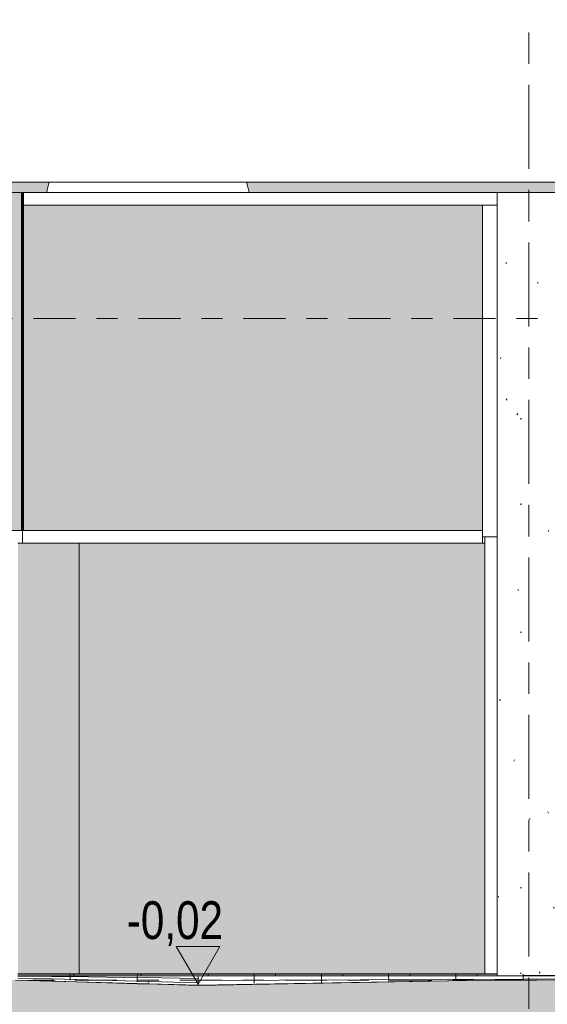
# Model space of a CAD drawing. Header units: metres. Extents: x -28 to 176, y -14 to 869.
# Tile 9 of 60: x -10.41 to -7.89, y -2.91 to 1.78. Entities that reach past the tile are written whole.
import ezdxf

# ---------------------------------------------------------------- set-up
doc = ezdxf.new("R2010")
doc.units = ezdxf.units.M
doc.linetypes.add('_Ebene_', pattern=[0.4, 0.2, -0.1, 0, -0.1])
doc.linetypes.add('_Rasterlinie_', pattern=[0.75, 0.4, -0.1, 0.15, -0.1])
for name, color, linetype, lineweight in [('A_Ebenen', 130, 'Continuous', 5), ('A_Fassade', 113, 'Continuous', 5), ('A_Geschossdecken', 7, 'Continuous', 5), ('A_Geschossdecken_Oberflächenschraffur', 7, 'Continuous', 5), ('A_Geschossdecken_Schraffur', 7, 'Continuous', 5), ('A_Hoehenkoten', 124, 'Continuous', 5), ('A_Linien_Feine Linien', 7, 'Continuous', 5), ('A_Raster', 128, 'Continuous', 5), ('A_Stuetze-Gr', 151, 'Continuous', 5), ('A_Wand', 244, 'Continuous', 5), ('A_Wand_Schraff', 1, 'Continuous', 5), ('A_Wände_Oberflächenschraffur', 244, 'Continuous', 5)]:
    doc.layers.add(name, color=color, linetype=linetype, lineweight=lineweight)
doc.styles.add('Arial', font='arial.ttf', dxfattribs={"width": 0.8, "height": 0.18})
pattern_1 = [(0, (11.292, -2.794), (0, 0.009), []), (90, (11.292, -2.794), (-0.32, 2e-17), [])]
pattern_2 = [(0, (-10.398, 18.958), (0, 0.32), []), (90, (-10.398, 18.958), (-0.002, 1e-19), [])]

# ---------------------------------------------------------------- blocks, each defined once
blk = doc.blocks.new('FP_1-C')
at = {"layer": 'A_Geschossdecken_Oberflächenschraffur', "color": 9}
for p, q in [((-10.4144, -2.7764), (-10.2528, -2.7785)), ((-10.4144, -2.7764), (-10.2528, -2.7785)), ((-10.4144, -2.7859), (-10.2527, -2.7901)), ((-10.4144, -2.7859), (-10.2527, -2.7901)), ((-10.2528, -2.7785), (-10.0788, -2.7806)), ((-10.2528, -2.7785), (-10.0788, -2.7806)), ((-10.2527, -2.7901), (-10.0787, -2.7946)), ((-10.2527, -2.7901), (-10.0787, -2.7946)), ((-10.1667, -2.7951), (-10.1665, -2.7882)), ((-10.1667, -2.7951), (-10.1665, -2.7882)), ((-10.1665, -2.7882), (-10.1663, -2.7813)), ((-10.1665, -2.7882), (-10.1663, -2.7813)), ((-10.1663, -2.7813), (-10.1661, -2.7745)), ((-10.1663, -2.7813), (-10.1661, -2.7745)), ((-10.1661, -2.7745), (-10.1659, -2.7676)), ((-10.1661, -2.7745), (-10.1659, -2.7676)), ((-10.0788, -2.7806), (-9.9048, -2.7828)), ((-10.0788, -2.7806), (-9.9048, -2.7828)), ((-10.0787, -2.7946), (-9.9047, -2.7991)), ((-10.0787, -2.7946), (-9.9047, -2.7991)), ((-9.9048, -2.7828), (-9.7309, -2.785)), ((-9.9048, -2.7828), (-9.7309, -2.785)), ((-9.9047, -2.7991), (-9.7308, -2.8036)), ((-9.9047, -2.7991), (-9.7308, -2.8036)), ((-9.8468, -2.8043), (-9.8465, -2.7951)), ((-9.8468, -2.8043), (-9.8465, -2.7951)), ((-9.8465, -2.7951), (-9.8463, -2.7859)), ((-9.8465, -2.7951), (-9.8463, -2.7859)), ((-9.8463, -2.7859), (-9.8461, -2.7768)), ((-9.8463, -2.7859), (-9.8461, -2.7768)), ((-9.8461, -2.7768), (-9.8459, -2.7676)), ((-9.8461, -2.7768), (-9.8459, -2.7676)), ((-9.7309, -2.785), (-9.5569, -2.7872)), ((-9.7309, -2.785), (-9.5569, -2.7872)), ((-9.7308, -2.8036), (-9.5568, -2.8081)), ((-9.7308, -2.8036), (-9.5568, -2.8081))]:
    blk.add_line(p, q, dxfattribs=at)
blk = doc.blocks.new('FP_2-C')
at = {"layer": 'A_Geschossdecken_Oberflächenschraffur', "color": 9}
for p, q in [((-9.557, -2.7762), (-8.7826, -2.7752)), ((-9.557, -2.7762), (-8.7826, -2.7752)), ((-9.557, -2.7972), (-8.7826, -2.7939)), ((-9.557, -2.7972), (-8.7826, -2.7939)), ((-9.2892, -2.7676), (-9.289, -2.8109)), ((-9.2892, -2.7676), (-9.289, -2.8109)), ((-8.9692, -2.7676), (-8.969, -2.8088)), ((-8.9692, -2.7676), (-8.969, -2.8088)), ((-8.7826, -2.7752), (-8.0082, -2.7743)), ((-8.7826, -2.7752), (-8.0082, -2.7743)), ((-8.7826, -2.7939), (-8.0082, -2.7906)), ((-8.7826, -2.7939), (-8.0082, -2.7906)), ((-8.6492, -2.7676), (-8.649, -2.8036)), ((-8.6492, -2.7676), (-8.649, -2.8036)), ((-8.3292, -2.7676), (-8.329, -2.7979)), ((-8.3292, -2.7676), (-8.329, -2.7979)), ((-8.0092, -2.7676), (-8.0091, -2.7951)), ((-8.0092, -2.7676), (-8.0091, -2.7951)), ((-8.0082, -2.7743), (-7.2338, -2.7733)), ((-8.0082, -2.7743), (-7.2338, -2.7733)), ((-8.0082, -2.7906), (-7.2339, -2.7873)), ((-8.0082, -2.7906), (-7.2339, -2.7873)), ((-7.6892, -2.7676), (-7.6891, -2.7931)), ((-7.6892, -2.7676), (-7.6891, -2.7931)), ((-7.3692, -2.7676), (-7.3691, -2.791)), ((-7.3692, -2.7676), (-7.3691, -2.791)), ((-7.2339, -2.7873), (-6.4595, -2.784)), ((-7.2339, -2.7873), (-6.4595, -2.784)), ((-7.2338, -2.7733), (-6.4595, -2.7724)), ((-7.2338, -2.7733), (-6.4595, -2.7724)), ((-7.0492, -2.7676), (-7.0491, -2.7889)), ((-7.0492, -2.7676), (-7.0491, -2.7889)), ((-6.7292, -2.7676), (-6.7291, -2.7869)), ((-6.7292, -2.7676), (-6.7291, -2.7869)), ((-6.4595, -2.7724), (-5.6851, -2.7714)), ((-6.4595, -2.7724), (-5.6851, -2.7714)), ((-6.4595, -2.784), (-5.9579, -2.7819)), ((-6.4595, -2.784), (-5.9579, -2.7819)), ((-6.4092, -2.7676), (-6.4091, -2.7848)), ((-6.4092, -2.7676), (-6.4091, -2.7848)), ((-6.0892, -2.7676), (-6.0891, -2.7827)), ((-6.0892, -2.7676), (-6.0891, -2.7827)), ((-5.7692, -2.7676), (-5.7691, -2.7808)), ((-5.7692, -2.7676), (-5.7691, -2.7808)), ((-5.731, -2.7809), (-5.6851, -2.7807)), ((-5.731, -2.7809), (-5.6851, -2.7807))]:
    blk.add_line(p, q, dxfattribs=at)
blk = doc.blocks.new('FP_5-C')
at = {"layer": 'A_Geschossdecken_Oberflächenschraffur', "color": 9}
for p, q in [((-10.1137, -2.797), (-10.1126, -2.7966)), ((-10.1137, -2.797), (-10.1126, -2.7966)), ((-9.7938, -2.8066), (-9.7927, -2.8058)), ((-9.7938, -2.8066), (-9.7927, -2.8058))]:
    blk.add_line(p, q, dxfattribs=at)
blk = doc.blocks.new('System Panel - Glazed-8070367-C')
at = {"layer": 'A_Fassade', "lineweight": 9}
blk.add_hatch(color=10, dxfattribs=at).paths.add_polyline_path([(-10.1578, -0.6551), (-8.2016, -0.6551), (-8.2016, 0.8949), (-10.3881, 0.8949), (-10.3881, -0.6551)], flags=0)
blk = doc.blocks.new('System Panel - Opening-8070368-C')
at = {"layer": 'A_Fassade', "lineweight": 9}
blk.add_hatch(color=10, dxfattribs=at).paths.add_polyline_path([(-8.1916, -2.7651), (-8.1916, -0.7151), (-10.1235, -0.7151), (-10.1235, -2.7651), (-8.6385, -2.7651)], flags=0)
at = {"layer": 'A_Fassade', "color": 250, "lineweight": 9}
blk.add_line((-8.1916, -0.7151), (-8.2016, -0.7151), dxfattribs=at)
blk = doc.blocks.new('System Panel - Solid Center-8070369-C')
at = {"layer": 'A_Fassade', "lineweight": 9}
h = blk.add_hatch(color=10, dxfattribs=at)
h.paths.add_polyline_path([(-10.1235, -2.7651), (-10.1235, -0.7151), (-10.4144, -0.7151), (-10.4144, -2.7651), (-10.1578, -2.7651)], flags=0)
h.paths.add_polyline_path([(-10.9635, -2.7651), (-10.4944, -2.7651), (-10.4944, -0.7151), (-10.9635, -0.7151), (-10.9635, -2.6751)], flags=0)
at = {"layer": 'A_Fassade', "color": 250, "lineweight": 9}
for p, q in [((-10.9635, -0.7151), (-10.9635, -2.7651)), ((-10.3935, -0.7151), (-10.4144, -0.7151)), ((-10.1235, -2.7651), (-10.1235, -0.7151))]:
    blk.add_line(p, q, dxfattribs=at)
blk = doc.blocks.new('Rectangular Mullion - 70mm x 160mm-8070370-C')
at = {"layer": 'A_Fassade', "color": 250, "lineweight": 9}
for p, q in [((-8.2016, 0.8949), (-8.1316, 0.8949)), ((-8.2016, 0.8949), (-8.2016, -0.6851)), ((-8.1316, -0.6851), (-8.2016, -0.6851))]:
    blk.add_line(p, q, dxfattribs=at)
blk = doc.blocks.new('Rectangular Mullion - 60mm x 80mm 2-8070371-C')
at = {"layer": 'A_Fassade', "color": 250, "lineweight": 9}
for q in [(-8.1316, -0.6851), (-8.1916, -2.7651)]:
    blk.add_line((-8.1916, -0.6851), q, dxfattribs=at)
blk = doc.blocks.new('Rectangular Mullion - 60mm x 80mm 2-8070373-C')
at = {"layer": 'A_Fassade', "color": 250, "lineweight": 9}
for p, q in [((-8.2016, -0.6551), (-10.1235, -0.6551)), ((-8.2016, -0.6551), (-8.2016, -0.7151)), ((-10.1235, -0.7151), (-8.2016, -0.7151))]:
    blk.add_line(p, q, dxfattribs=at)
blk = doc.blocks.new('Rectangular Mullion - 60mm x 80mm 2-8070374-C')
at = {"layer": 'A_Fassade', "color": 250, "lineweight": 9}
for p, q in [((-10.3935, -0.7151), (-10.3935, -0.6551)), ((-10.1235, -0.6551), (-10.3881, -0.6551)), ((-10.3935, -0.7151), (-10.1235, -0.7151))]:
    blk.add_line(p, q, dxfattribs=at)
blk = doc.blocks.new('Rectangular Mullion - 60mm x 80mm 2-8070377-C')
at = {"layer": 'A_Fassade', "color": 250, "lineweight": 9}
blk.add_line((-10.3881, 0.8949), (-10.1235, 0.8949), dxfattribs=at)
blk = doc.blocks.new('Rectangular Mullion - 60mm x 80mm 2-8070379-C')
at = {"layer": 'A_Fassade', "color": 250, "lineweight": 9}
blk.add_line((-10.1235, 0.8949), (-8.1316, 0.8949), dxfattribs=at)
blk = doc.blocks.new('Höhenkoten - leer-6237472-C')
at = {"layer": 'A_Hoehenkoten'}
for p, q in [((-17.3298, -9.1717), (-17.5377, -9.1717)), ((-17.4338, -9.3517), (-17.5377, -9.1717)), ((-17.4338, -9.3517), (-17.3298, -9.1717))]:
    blk.add_line(p, q, dxfattribs=at)

msp = doc.modelspace()

# ---------------------------------------------------------------- hatches: boundary and pattern name
at = {"layer": 'A_Geschossdecken_Oberflächenschraffur'}
h = msp.add_hatch(dxfattribs=at)
h.set_pattern_fill('FP_37', color=9, style=0, pattern_type=2)
h.set_pattern_definition(pattern_1)
h.paths.add_polyline_path([(13.5774, -2.7751), (12.1745, -2.7719), (12.1745, -2.7751), (12.6559, -2.7751)], flags=0)
h.paths.add_polyline_path([(-11.8964, -2.7751), (-10.4944, -2.7751), (-10.4944, -2.7651), (-11.8932, -2.7651)], flags=0)
h.paths.add_polyline_path([(-10.4144, -2.7751), (-8.1316, -2.7743), (-8.1316, -2.7651), (-10.4144, -2.7651)], flags=0)
h.paths.add_polyline_path([(11.8745, -2.7751), (11.8745, -2.7747), (11.112, -2.7751)], flags=0)
h.paths.add_polyline_path([(7.8766, -2.7751), (7.8766, -2.7743), (7.8766, -2.7751)], flags=0)
h.paths.add_polyline_path([(3.8717, -2.7751), (3.8717, -2.7741), (3.5156, -2.7751)], flags=0)
h = msp.add_hatch(dxfattribs=at)
h.set_pattern_fill('FP_37', color=9, style=0, pattern_type=2)
h.set_pattern_definition(pattern_1)
h.paths.add_polyline_path([(13.5774, -2.7751), (12.1745, -2.7719), (12.1745, -2.7751), (12.6559, -2.7751)], flags=0)
h.paths.add_polyline_path([(-11.8964, -2.7751), (-10.4944, -2.7751), (-10.4944, -2.7651), (-11.8932, -2.7651)], flags=0)
h.paths.add_polyline_path([(-10.4144, -2.7751), (-8.1316, -2.7743), (-8.1316, -2.7651), (-10.4144, -2.7651)], flags=0)
h.paths.add_polyline_path([(11.8745, -2.7751), (11.8745, -2.7747), (11.112, -2.7751)], flags=0)
h.paths.add_polyline_path([(7.8766, -2.7751), (7.8766, -2.7743), (7.8766, -2.7751)], flags=0)
h.paths.add_polyline_path([(3.8717, -2.7751), (3.8717, -2.7741), (3.5156, -2.7751)], flags=0)
at = {"layer": 'A_Geschossdecken_Schraffur', "lineweight": 9}
h = msp.add_hatch(color=253, dxfattribs=at)
h.paths.add_polyline_path([(13.7281, 0.9549), (13.7415, 1.0049), (10.7287, 1.0049), (10.7292, 0.9549), (13.3909, 0.9549)], flags=0)
h.paths.add_polyline_path([(-19.1392, 0.9549), (-18.645, 0.9549), (-18.6448, 1.0049), (-18.8516, 1.0049), (-18.8516, 1.9049), (-18.6416, 1.9049), (-18.6405, 2.2049), (-19.1392, 2.2049), (-19.1392, 1.454)], flags=0)
h.paths.add_polyline_path([(-8.6385, 0.9549), (-6.688, 0.9549), (-6.688, 1.0049), (-9.3258, 1.0049), (-9.3139, 0.9549)], flags=0)
h.paths.add_polyline_path([(-13.1963, 0.9549), (-11.6808, 0.9549), (-11.6755, 1.0049), (-17.7448, 1.0049), (-17.745, 0.9549), (-16.2348, 0.9549)], flags=0)
h.paths.add_polyline_path([(23.5062, 0.9549), (23.5062, 1.0049), (22.6694, 1.0049), (22.6699, 0.9549), (23.2661, 0.9549)], flags=0)
h.paths.add_polyline_path([(9.3291, 0.9549), (9.3286, 1.0049), (6.7361, 1.0049), (6.7366, 0.9549), (8.0735, 0.9549)], flags=0)
h.paths.add_polyline_path([(14.5959, 0.9549), (15.4363, 0.9549), (15.4419, 1.0049), (14.5825, 1.0049)], flags=0)
h.paths.add_polyline_path([(16.0616, 0.9549), (21.7699, 0.9549), (21.7693, 1.0049), (16.056, 1.0049)], flags=0)
h.paths.add_polyline_path([(-11.0288, 0.9549), (-10.2778, 0.9549), (-10.266, 1.0049), (-11.0341, 1.0049)], flags=0)
h.paths.add_polyline_path([(5.3366, 0.9549), (5.336, 1.0049), (2.7364, 1.0049), (2.737, 0.9549), (5.0349, 0.9549)], flags=0)
h.paths.add_polyline_path([(-5.288, 0.9549), (-2.6798, 0.9549), (-2.6798, 1.0049), (-5.288, 1.0049)], flags=0)
h.paths.add_polyline_path([(1.3369, 0.9549), (1.3363, 1.0049), (-1.2798, 1.0049), (-1.2798, 0.9549), (0.4771, 0.9549)], flags=0)
h.paths.add_polyline_path([(11.6401, 1.9049), (14.1145, 1.9049), (14.162, 1.9209), (14.2121, 1.9049), (15.5644, 1.9049), (15.5832, 2.0076), (15.5932, 2.1669), (10.7164, 2.1669), (10.7192, 1.9049), (11.5813, 1.9049)], flags=0)
h.paths.add_polyline_path([(8.8331, 1.9049), (9.3191, 1.9049), (9.3164, 2.167), (6.7239, 2.167), (6.7266, 1.9049), (8.7586, 1.9049)], flags=0)
h.paths.add_polyline_path([(-15.9479, 1.9049), (-11.5627, 1.9049), (-11.5464, 2.0071), (-11.538, 2.1672), (-11.7405, 2.1672), (-15.442, 2.1723), (-17.2238, 2.2049), (-17.7405, 2.2049), (-17.7416, 1.9049), (-16.2348, 1.9049)], flags=0)
h.paths.add_polyline_path([(5.0349, 1.9049), (5.3265, 1.9049), (5.3238, 2.167), (2.7242, 2.167), (2.7269, 1.9049), (4.7644, 1.9049)], flags=0)
h.paths.add_polyline_path([(1.2367, 1.9049), (1.3269, 1.9049), (1.3241, 2.167), (-1.2798, 2.1671), (-1.2798, 1.9049), (0.761, 1.9049)], flags=0)
h.paths.add_polyline_path([(15.9345, 1.9049), (21.7598, 1.9049), (21.7571, 2.1668), (15.9048, 2.1669), (15.9147, 2.0076), (15.9342, 1.9049)], flags=0)
h.paths.add_polyline_path([(-3.3211, 1.9049), (-2.6798, 1.9049), (-2.6798, 2.1671), (-5.288, 2.1671), (-5.288, 1.9049), (-4.0807, 1.9049)], flags=0)
h.paths.add_polyline_path([(-11.1469, 1.9049), (-10.0195, 1.9049), (-10.0077, 1.9385), (-9.9817, 2.0089), (-9.9752, 2.1667), (-11.1716, 2.1672), (-11.1633, 2.0071)], flags=0)
h.paths.add_polyline_path([(-7.1192, 1.9049), (-6.688, 1.9049), (-6.688, 2.1671), (-9.6165, 2.1667), (-9.6099, 2.0066), (-9.5723, 1.9049), (-7.4088, 1.9049)], flags=0)
h.paths.add_polyline_path([(22.6599, 1.9049), (23.5062, 1.9049), (23.5062, 2.1815), (22.6571, 2.1725)], flags=0)
msp.add_hatch(color=253, dxfattribs=at).paths.add_polyline_path([(14.082, -3.0951), (14.9709, -3.0451), (14.9709, -2.7651), (14.082, -2.8151), (12.1806, -2.799), (11.523, -2.7969), (5.894, -2.7969), (5.5866, -2.799), (-0.0525, -2.7936), (-5.789, -2.7808), (-8.2776, -2.7969), (-9.557, -2.8213), (-10.4269, -2.7951), (-11.9073, -2.7951), (-11.9073, -3.0751), (-11.5615, -3.0751), (-11.5615, -3.0351), (-8.6833, -3.0351), (-8.6833, -3.0846), (-8.2587, -3.0768), (-5.789, -3.0608), (0.4771, -3.0741), (5.5866, -3.079), (5.894, -3.0769), (11.8716, -3.078), (12.3918, -3.0808), (13.8707, -3.0933)], flags=0)
at = {"layer": 'A_Stuetze-Gr'}
h = msp.add_hatch(dxfattribs=at)
h.set_pattern_fill('FP_5', style=0, pattern_type=2)
h.set_pattern_definition([(0, (11.292, 18.958), (0.813, 0.203), [0.007, -0.603, 0.007, -0.603, -3.251]), (0, (11.292, 18.958), (0.813, 0.203), [-1.219, 0.007, -1.212, 0.007, -0.603, -1.422]), (0, (11.292, 18.958), (0.813, 0.203), [-3.048, 0.007, -0.4, 0.007, -1.009]), (120, (11.597, 19.06), (-0.5823032, 0.6025787), [0.007, -0.603, 0.007, -0.603, -3.251]), (120, (11.597, 19.06), (-0.5823032, 0.6025787), [-1.219, 0.007, -1.212, 0.007, -0.603, -1.422]), (120, (11.597, 19.06), (-0.5823032, 0.6025787), [-3.048, 0.007, -0.4, 0.007, -1.009]), (240, (11.699, 19.466), (-0.2306968, -0.8055787), [0.007, -0.603, 0.007, -0.603, -3.251]), (240, (11.699, 19.466), (-0.2306968, -0.8055787), [-1.219, 0.007, -1.212, 0.007, -0.603, -1.422]), (240, (11.699, 19.466), (-0.2306968, -0.8055787), [-3.048, 0.007, -0.4, 0.007, -1.009])])
h.paths.add_polyline_path([(-8.0288, -2.7751), (-7.8316, -2.7751), (-7.8316, 0.9549), (-8.1316, 0.9549), (-8.1316, -2.7751)], flags=0)
at = {"layer": 'A_Wand_Schraff', "lineweight": 9}
msp.add_hatch(color=253, dxfattribs=at).paths.add_polyline_path([(-10.3982, -0.6551), (-10.3982, 0.9549), (-10.6282, 0.9549), (-10.6282, -0.6551)], flags=0)
at = {"layer": 'A_Wände_Oberflächenschraffur'}
h = msp.add_hatch(dxfattribs=at)
h.set_pattern_fill('FP_58', color=133, style=0, pattern_type=2)
h.set_pattern_definition(pattern_2)
h.paths.add_polyline_path([(-10.3901, -0.6551), (-10.3901, 0.9549), (-10.3982, 0.9549), (-10.3982, -0.6551)], flags=0)
h = msp.add_hatch(dxfattribs=at)
h.set_pattern_fill('FP_58', color=133, style=0, pattern_type=2)
h.set_pattern_definition(pattern_2)
h.paths.add_polyline_path([(-10.3901, -0.6551), (-10.3901, 0.9549), (-10.3982, 0.9549), (-10.3982, -0.6551)], flags=0)
h = msp.add_hatch(dxfattribs=at)
h.set_pattern_fill('FP_58', color=133, style=0, pattern_type=2)
h.set_pattern_definition(pattern_2)
h.paths.add_polyline_path([(-10.3901, -0.6551), (-10.3881, -0.6551), (-10.3881, 0.9549), (-10.3901, 0.9549), (-10.3901, -0.0256)], flags=0)
h = msp.add_hatch(dxfattribs=at)
h.set_pattern_fill('FP_58', color=133, style=0, pattern_type=2)
h.set_pattern_definition(pattern_2)
h.paths.add_polyline_path([(-10.3901, -0.6551), (-10.3881, -0.6551), (-10.3881, 0.9549), (-10.3901, 0.9549), (-10.3901, -0.0256)], flags=0)

# ---------------------------------------------------------------- linework, layer by layer
at = {"layer": 'A_Ebenen', "color": 170, "linetype": '_Ebene_', "lineweight": 9}
for p, q in [((26.5562, 0.9549), (-24.8409, 0.9549)), ((-24.8409, 0.3549), (26.5562, 0.3549)), ((26.5562, -2.7951), (-24.8409, -2.7951))]:
    msp.add_line(p, q, dxfattribs=at)
at = {"layer": 'A_Geschossdecken', "color": 250, "lineweight": 9}
for p, q in [((-11.0288, 0.9549), (-10.2778, 0.9549)), ((-9.3139, 0.9549), (1.3369, 0.9549)), ((-8.1316, -2.7651), (-10.4144, -2.7651)), ((-9.557, -2.8201), (-10.4269, -2.7951)), ((-10.4144, -2.7751), (0.2184, -2.7751)), ((-9.557, -2.7751), (-9.557, -2.8213)), ((-8.2776, -2.7969), (-9.557, -2.8213)), ((-8.2776, -2.7969), (-9.557, -2.8201)), ((-5.789, -2.7808), (-8.2776, -2.7969))]:
    msp.add_line(p, q, dxfattribs=at)
at = {"layer": 'A_Geschossdecken', "color": 250, "lineweight": 9, "flags": 128}
msp.add_lwpolyline([(-9.557, -2.8213), (-9.6536, -2.8184), (-9.7503, -2.8154), (-9.8469, -2.8125), (-9.9436, -2.8096), (-10.0403, -2.8067), (-10.1369, -2.8038), (-10.2336, -2.8009), (-10.3302, -2.798), (-10.4269, -2.7951)], dxfattribs=at)
at = {"layer": 'A_Geschossdecken', "color": 250, "lineweight": 9}
for points in [[(-10.2778, 0.9549), (-10.2739, 0.9716), (-10.2699, 0.9882), (-10.266, 1.0049)], [(-9.3258, 1.0049), (-9.3218, 0.9882), (-9.3179, 0.9716), (-9.3139, 0.9549)]]:
    msp.add_open_spline(points, degree=3, dxfattribs=at)
for points in [[(-9.7959, 0.9549), (-9.8082, 0.9549), (-9.8328, 0.9549), (-9.8693, 0.9549), (-9.8996, 0.9549), (-9.9236, 0.9549), (-9.9414, 0.9549), (-9.959, 0.9549), (-9.9765, 0.9549), (-9.9938, 0.9549), (-10.0108, 0.9549), (-10.0276, 0.9549), (-10.0442, 0.9549), (-10.0605, 0.9549), (-10.0764, 0.9549), (-10.092, 0.9549), (-10.1074, 0.9549), (-10.1224, 0.9549), (-10.1369, 0.9549), (-10.1511, 0.9549), (-10.165, 0.9549), (-10.1784, 0.9549), (-10.1913, 0.9549), (-10.2038, 0.9549), (-10.2199, 0.9549), (-10.2389, 0.9549), (-10.2595, 0.9549), (-10.2719, 0.9549), (-10.2778, 0.9549)], [(-9.3139, 0.9549), (-9.3198, 0.9549), (-9.3323, 0.9549), (-9.3529, 0.9549), (-9.3718, 0.9549), (-9.3879, 0.9549), (-9.4004, 0.9549), (-9.4134, 0.9549), (-9.4268, 0.9549), (-9.4406, 0.9549), (-9.4548, 0.9549), (-9.4694, 0.9549), (-9.4844, 0.9549), (-9.4997, 0.9549), (-9.5153, 0.9549), (-9.5313, 0.9549), (-9.5476, 0.9549), (-9.5641, 0.9549), (-9.5809, 0.9549), (-9.5979, 0.9549), (-9.6152, 0.9549), (-9.6327, 0.9549), (-9.6504, 0.9549), (-9.6682, 0.9549), (-9.6922, 0.9549), (-9.7224, 0.9549), (-9.7589, 0.9549), (-9.7835, 0.9549), (-9.7959, 0.9549)]]:
    msp.add_open_spline(points, degree=3, knots=[0, 0, 0, 0, 0.0625, 0.125, 0.1875, 0.21875, 0.25, 0.28125, 0.3125, 0.34375, 0.375, 0.40625, 0.4375, 0.46875, 0.5, 0.53125, 0.5625, 0.59375, 0.625, 0.65625, 0.6875, 0.71875, 0.75, 0.78125, 0.8125, 0.875, 0.9375, 1, 1, 1, 1], dxfattribs=at)
at = {"layer": 'A_Linien_Feine Linien'}
msp.add_line((-18.8516, 1.0049), (23.5071, 1.0049), dxfattribs=at)
at = {"layer": 'A_Raster', "linetype": '_Rasterlinie_', "lineweight": 9}
msp.add_line((-7.9816, -12.4326), (-7.9816, 12.5006), dxfattribs=at)
at = {"layer": 'A_Stuetze-Gr', "color": 250, "lineweight": 9}
msp.add_line((-8.1316, -2.7751), (-8.1316, 0.9549), dxfattribs=at)
at = {"layer": 'A_Wand', "color": 250, "lineweight": 9}
for p, q in [((-10.3982, -0.6551), (-10.3982, 0.9549)), ((-10.3881, 0.9549), (-10.3881, -0.6551)), ((-11.8951, -0.6551), (-10.3881, -0.6551))]:
    msp.add_line(p, q, dxfattribs=at)

# ---------------------------------------------------------------- block references
at = {"layer": 'A_Fassade', "color": 250, "lineweight": 9}
for name in ['System Panel - Glazed-8070367-C', 'Rectangular Mullion - 60mm x 80mm 2-8070377-C', 'Rectangular Mullion - 60mm x 80mm 2-8070379-C', 'Rectangular Mullion - 70mm x 160mm-8070370-C', 'Rectangular Mullion - 60mm x 80mm 2-8070374-C', 'Rectangular Mullion - 60mm x 80mm 2-8070373-C', 'Rectangular Mullion - 60mm x 80mm 2-8070371-C', 'System Panel - Solid Center-8070369-C', 'System Panel - Opening-8070368-C']:
    msp.add_blockref(name, (0, 0), dxfattribs=at)
at = {"layer": 'A_Geschossdecken', "color": 250, "lineweight": 9}
for name in ['FP_1-C', 'FP_5-C', 'FP_2-C']:
    msp.add_blockref(name, (0, 0), dxfattribs=at)
at = {"layer": 'A_Hoehenkoten'}
msp.add_blockref('Höhenkoten - leer-6237472-C', (7.8768, 6.5366), dxfattribs=at)

# ---------------------------------------------------------------- texts
at = {"layer": 'A_Hoehenkoten', "insert": (-9.8964, -2.42), "char_height": 0.18, "width": 0.542095, "attachment_point": 1, "line_spacing_factor": 0.941778, "style": 'Arial'}
msp.add_mtext('-0,02', dxfattribs=at)

doc.saveas('drawing.dxf')
